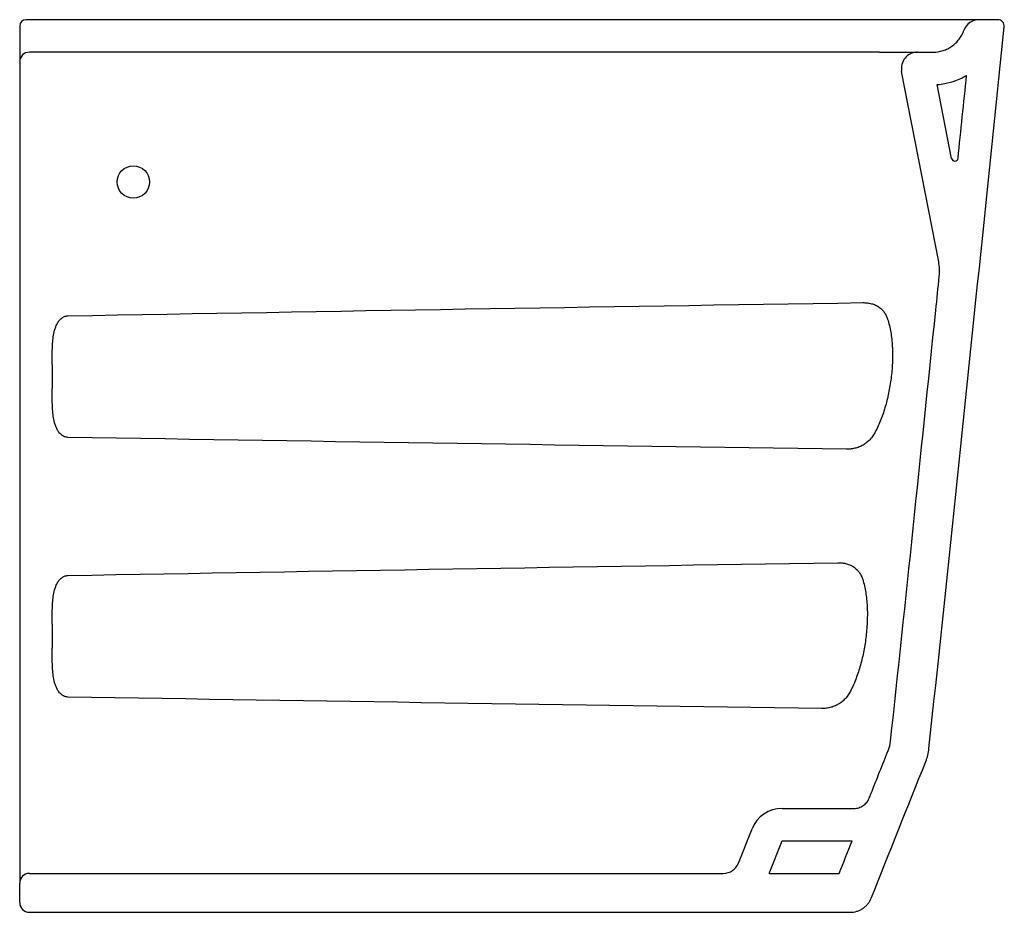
# Model space of a CAD drawing. Header units: millimetres. Extents: x 4201.408 to 4201.711, y 2468.357 to 2468.632.
import ezdxf

# ---------------------------------------------------------------- set-up
doc = ezdxf.new("R2010")
doc.units = ezdxf.units.MM
doc.layers.add('SANINDUSA', color=3, linetype='Continuous')

msp = doc.modelspace()

# ---------------------------------------------------------------- linework, layer by layer
at = {"layer": 'SANINDUSA'}
for p, q in [((4201.709000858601, 2468.631625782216), (4201.703243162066, 2468.631625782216)), ((4201.407726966, 2468.629625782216), (4201.407726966, 2468.629044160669)), ((4201.407726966, 2468.629044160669), (4201.407726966, 2468.618625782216)), ((4201.655386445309, 2468.621625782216), (4201.410726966, 2468.621625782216)), ((4201.672516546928, 2468.621625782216), (4201.684283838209, 2468.621625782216)), ((4201.684283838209, 2468.621625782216), (4201.689101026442, 2468.621625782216)), ((4201.407726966, 2468.618625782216), (4201.407726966, 2468.616668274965)), ((4201.407726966, 2468.616668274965), (4201.407726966, 2468.371455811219)), ((4201.690783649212, 2468.556982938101), (4201.679375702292, 2468.615671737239)), ((4201.694774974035, 2468.588857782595), (4201.690341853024, 2468.611664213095)), ((4201.417726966, 2468.525433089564), (4201.417726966, 2468.518023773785)), ((4201.417726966, 2468.445433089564), (4201.417726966, 2468.438023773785)), ((4201.407726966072, 2468.411169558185), (4201.407726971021, 2468.411163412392)), ((4201.642593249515, 2468.388625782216), (4201.664726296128, 2468.388625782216)), ((4201.629093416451, 2468.371773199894), (4201.633304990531, 2468.38233094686)), ((4201.638604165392, 2468.368625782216), (4201.642593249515, 2468.378625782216)), ((4201.642593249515, 2468.378625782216), (4201.664125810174, 2468.378625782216)), ((4201.407726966, 2468.37345581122), (4201.407726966, 2468.365625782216)), ((4201.410726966, 2468.368625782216), (4201.624449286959, 2468.368625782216)), ((4201.638604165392, 2468.368625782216), (4201.660136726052, 2468.368625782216)), ((4201.407726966, 2468.359625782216), (4201.407726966, 2468.365625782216)), ((4201.410726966, 2468.356625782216), (4201.663525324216, 2468.356625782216))]:
    msp.add_line(p, q, dxfattribs=at)
msp.add_circle((4201.442726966, 2468.581625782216), 0.004999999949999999, dxfattribs=at)
for centre, radius, start, end in [((4201.409726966, 2468.629625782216), 0.001999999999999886, 90, 180), ((4201.703243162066, 2468.626625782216), 0.005000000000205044, 90, 160.5287793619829), ((4201.709000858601, 2468.629625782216), 0.002000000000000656, 354.0957872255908, 90), ((4201.410726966, 2468.618625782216), 0.002999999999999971, 90, 180), ((4201.684283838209, 2468.616625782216), 0.005000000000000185, 90, 190.9999999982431), ((4201.695756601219, 2468.58904859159), 0.001, 190.9999999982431, 354.0957874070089), ((4201.642593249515, 2468.378625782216), 0.01, 90, 158.2525274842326), ((4201.624449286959, 2468.373625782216), 0.005000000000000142, 270, 338.2525274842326), ((4201.410726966, 2468.365625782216), 0.00299999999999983, 90, 180), ((4201.410726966, 2468.359625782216), 0.002999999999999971, 180, 270)]:
    msp.add_arc(centre, radius, start, end, dxfattribs=at)
for points, knots in [([(4201.521405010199, 2468.631625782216), (4201.511405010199, 2468.631625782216), (4201.5014050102, 2468.631625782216), (4201.4914050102, 2468.631625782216), (4201.464178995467, 2468.631625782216), (4201.436952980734, 2468.631625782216), (4201.409726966, 2468.631625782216)], [0, 0, 0, 0, 0.02999999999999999, 0.02999999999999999, 0.02999999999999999, 0.1116780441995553, 0.1116780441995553, 0.1116780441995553, 0.1116780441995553]), ([(4201.703243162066, 2468.631625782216), (4201.703243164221, 2468.631625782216), (4201.703134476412, 2468.631625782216), (4201.702708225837, 2468.631625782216), (4201.70239063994, 2468.631625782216), (4201.701547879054, 2468.631625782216), (4201.701022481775, 2468.631625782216), (4201.700076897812, 2468.631625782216), (4201.699735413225, 2468.631625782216), (4201.69899898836, 2468.631625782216), (4201.698602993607, 2468.631625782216), (4201.696506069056, 2468.631625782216), (4201.69445034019, 2468.631625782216), (4201.690819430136, 2468.631625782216), (4201.689516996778, 2468.631625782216), (4201.687422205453, 2468.631625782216), (4201.68670042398, 2468.631625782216), (4201.685208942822, 2468.631625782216), (4201.684444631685, 2468.631625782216), (4201.680536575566, 2468.631625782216), (4201.677129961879, 2468.631625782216), (4201.671611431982, 2468.631625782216), (4201.669703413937, 2468.631625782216), (4201.666735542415, 2468.631625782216), (4201.665728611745, 2468.631625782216), (4201.66367880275, 2468.631625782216), (4201.66264302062, 2468.631625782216), (4201.657419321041, 2468.631625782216), (4201.653088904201, 2468.631625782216), (4201.646370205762, 2468.631625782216), (4201.644093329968, 2468.631625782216), (4201.640620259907, 2468.631625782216), (4201.639450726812, 2468.631625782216), (4201.637115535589, 2468.631625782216), (4201.63594744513, 2468.631625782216), (4201.63244171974, 2468.631625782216), (4201.630102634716, 2468.631625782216), (4201.627176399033, 2468.631625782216), (4201.626591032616, 2468.631625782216), (4201.625420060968, 2468.631625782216), (4201.624834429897, 2468.631625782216), (4201.62307763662, 2468.631625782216), (4201.617221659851, 2468.631625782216), (4201.601996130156, 2468.631625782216), (4201.587941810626, 2468.631625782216), (4201.559833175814, 2468.631625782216), (4201.541094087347, 2468.631625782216), (4201.521405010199, 2468.631625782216)], [0, 0, 0, 0, 0.03125000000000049, 0.03125000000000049, 0.06250000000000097, 0.06250000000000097, 0.09375000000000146, 0.09375000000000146, 0.1093750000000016, 0.1093750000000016, 0.1250000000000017, 0.1250000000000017, 0.187500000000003, 0.187500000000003, 0.2187500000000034, 0.2187500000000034, 0.2343750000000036, 0.2343750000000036, 0.2500000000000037, 0.2500000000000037, 0.3125000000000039, 0.3125000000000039, 0.343750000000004, 0.343750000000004, 0.3593750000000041, 0.3593750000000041, 0.3750000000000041, 0.3750000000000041, 0.4375000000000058, 0.4375000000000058, 0.4687500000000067, 0.4687500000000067, 0.484375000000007, 0.484375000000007, 0.5000000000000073, 0.5000000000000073, 0.5312500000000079, 0.5312500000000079, 0.5390625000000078, 0.5390625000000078, 0.5468750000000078, 0.5468750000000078, 0.5625000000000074, 0.6250000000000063, 0.7500000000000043, 0.7500000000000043, 1, 1, 1, 1]), ([(4201.687793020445, 2468.407106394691), (4201.693310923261, 2468.458463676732), (4201.698828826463, 2468.511820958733), (4201.704346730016, 2468.565178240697), (4201.706561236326, 2468.586592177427), (4201.708775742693, 2468.60800611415), (4201.710990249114, 2468.629420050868)], [0.001605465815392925, 0.001605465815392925, 0.001605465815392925, 0.001605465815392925, 0.1625309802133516, 0.1625309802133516, 0.1625309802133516, 0.2271153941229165, 0.2271153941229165, 0.2271153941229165, 0.2271153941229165]), ([(4201.689101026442, 2468.621625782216), (4201.690136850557, 2468.621625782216), (4201.691145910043, 2468.621782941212), (4201.692374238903, 2468.622173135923), (4201.692618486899, 2468.622261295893), (4201.693095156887, 2468.62245446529), (4201.693328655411, 2468.622559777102), (4201.694014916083, 2468.622901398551), (4201.694453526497, 2468.623163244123), (4201.695292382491, 2468.62375616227), (4201.695693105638, 2468.624088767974), (4201.696428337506, 2468.624801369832), (4201.696766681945, 2468.625183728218), (4201.697384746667, 2468.626000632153), (4201.69766618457, 2468.626439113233), (4201.698152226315, 2468.62734334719), (4201.698358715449, 2468.627810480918), (4201.698529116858, 2468.628292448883)], [0, 0, 0, 0, 0.2499999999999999, 0.2499999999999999, 0.3124999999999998, 0.3124999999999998, 0.3749999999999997, 0.3749999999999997, 0.4999999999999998, 0.4999999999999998, 0.6249999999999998, 0.6249999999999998, 0.7499999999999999, 0.7499999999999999, 0.8749999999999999, 0.8749999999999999, 1, 1, 1, 1]), ([(4201.413354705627, 2468.621650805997), (4201.413291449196, 2468.621641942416), (4201.413181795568, 2468.621626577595), (4201.412932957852, 2468.621629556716), (4201.41282766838, 2468.621630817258)], [0, 0, 0, 0, 0.5768749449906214, 0.9999999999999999, 0.9999999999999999, 0.9999999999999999, 0.9999999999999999]), ([(4201.672516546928, 2468.621625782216), (4201.671616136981, 2468.621625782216), (4201.670544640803, 2468.621625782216), (4201.668692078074, 2468.621625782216), (4201.668029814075, 2468.621625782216), (4201.666657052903, 2468.621625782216), (4201.665229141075, 2468.621625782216), (4201.663693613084, 2468.621625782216), (4201.662500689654, 2468.621625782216), (4201.66209523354, 2468.621625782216), (4201.661281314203, 2468.621625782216), (4201.660871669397, 2468.621625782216), (4201.658810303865, 2468.621625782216), (4201.657119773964, 2468.621625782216), (4201.655386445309, 2468.621625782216)], [0, 0, 0, 0, 0.2500000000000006, 0.2500000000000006, 0.3750000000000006, 0.3750000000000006, 0.5000000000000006, 0.6250000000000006, 0.6250000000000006, 0.6875000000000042, 0.6875000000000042, 0.750000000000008, 0.750000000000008, 1, 1, 1, 1]), ([(4201.690341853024, 2468.611664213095), (4201.691118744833, 2468.611712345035), (4201.691894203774, 2468.611805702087), (4201.693834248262, 2468.612156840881), (4201.694981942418, 2468.612472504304), (4201.696763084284, 2468.613138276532), (4201.697408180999, 2468.613419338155), (4201.698492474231, 2468.613960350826), (4201.698946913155, 2468.614209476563), (4201.699391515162, 2468.614476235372)], [0.05045842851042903, 0.05045842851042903, 0.05045842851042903, 0.05045842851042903, 0.1452374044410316, 0.1452374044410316, 0.2904748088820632, 0.2904748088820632, 0.3757573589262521, 0.3757573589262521, 0.439097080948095, 0.439097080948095, 0.439097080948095, 0.439097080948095]), ([(4201.675956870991, 2468.409309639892), (4201.680603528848, 2468.452242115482), (4201.685250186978, 2468.497174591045), (4201.689896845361, 2468.542107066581), (4201.690257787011, 2468.545597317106), (4201.690618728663, 2468.549087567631), (4201.690979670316, 2468.552577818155)], [0.002996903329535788, 0.002996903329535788, 0.002996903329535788, 0.002996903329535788, 0.1385132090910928, 0.1385132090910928, 0.1385132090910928, 0.1490398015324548, 0.1490398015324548, 0.1490398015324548, 0.1490398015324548]), ([(4201.667400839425, 2468.544453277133), (4201.667858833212, 2468.544460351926), (4201.668310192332, 2468.544438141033), (4201.668977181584, 2468.544359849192), (4201.669197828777, 2468.544326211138), (4201.669635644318, 2468.544243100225), (4201.669853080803, 2468.544193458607), (4201.670487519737, 2468.544022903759), (4201.670891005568, 2468.543879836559), (4201.671467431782, 2468.543619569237), (4201.671655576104, 2468.543524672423), (4201.672017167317, 2468.543321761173), (4201.672190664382, 2468.543213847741), (4201.672690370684, 2468.542871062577), (4201.672996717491, 2468.54261634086), (4201.673554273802, 2468.542059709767), (4201.673800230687, 2468.541763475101), (4201.674237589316, 2468.541138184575), (4201.674428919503, 2468.540809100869), (4201.674764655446, 2468.540119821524), (4201.674908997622, 2468.539759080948), (4201.675031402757, 2468.539388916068)], [0, 0, 0, 0, 0.1249999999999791, 0.1249999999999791, 0.1874999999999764, 0.1874999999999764, 0.2499999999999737, 0.2499999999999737, 0.3749999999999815, 0.3749999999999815, 0.4374999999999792, 0.4374999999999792, 0.499999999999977, 0.499999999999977, 0.6249999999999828, 0.6249999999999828, 0.7499999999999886, 0.7499999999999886, 0.8749999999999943, 0.8749999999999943, 1, 1, 1, 1]), ([(4201.417726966, 2468.525433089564), (4201.417726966, 2468.526872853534), (4201.417729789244, 2468.528297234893), (4201.417789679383, 2468.530414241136), (4201.417819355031, 2468.531116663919), (4201.417915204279, 2468.532515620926), (4201.417981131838, 2468.533212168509), (4201.418177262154, 2468.534599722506), (4201.418307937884, 2468.535293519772), (4201.418583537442, 2468.536306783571), (4201.418688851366, 2468.536640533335), (4201.418935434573, 2468.537297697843), (4201.419077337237, 2468.537622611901), (4201.419408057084, 2468.538251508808), (4201.419595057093, 2468.538552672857), (4201.420028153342, 2468.53911880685), (4201.420276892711, 2468.539385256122), (4201.420691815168, 2468.539725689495), (4201.420837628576, 2468.539830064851), (4201.421146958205, 2468.540017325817), (4201.421312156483, 2468.540100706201), (4201.421650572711, 2468.54023595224), (4201.42182463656, 2468.540288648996), (4201.422183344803, 2468.540361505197), (4201.422368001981, 2468.540381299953), (4201.422552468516, 2468.540383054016)], [0, 0, 0, 0, 0.2499999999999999, 0.2499999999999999, 0.3749999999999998, 0.3749999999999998, 0.4999999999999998, 0.4999999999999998, 0.6249999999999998, 0.6249999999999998, 0.6874999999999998, 0.6874999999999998, 0.7499999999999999, 0.7499999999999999, 0.8125, 0.8125, 0.875, 0.875, 0.90625, 0.90625, 0.9375, 0.9375, 0.96875, 0.96875, 1, 1, 1, 1]), ([(4201.675031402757, 2468.539388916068), (4201.67545538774, 2468.538106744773), (4201.67578197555, 2468.536758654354), (4201.676147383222, 2468.534637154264), (4201.676248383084, 2468.533911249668), (4201.67640861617, 2468.532450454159), (4201.676468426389, 2468.53171295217), (4201.676592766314, 2468.529479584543), (4201.676602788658, 2468.527962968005), (4201.67652013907, 2468.525646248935), (4201.676475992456, 2468.524864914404), (4201.676355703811, 2468.523297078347), (4201.676280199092, 2468.522517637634), (4201.676010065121, 2468.520192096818), (4201.675772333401, 2468.518658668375), (4201.675328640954, 2468.516383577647), (4201.675166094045, 2468.515629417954), (4201.674810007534, 2468.514129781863), (4201.674615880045, 2468.513382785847), (4201.673994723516, 2468.51119416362), (4201.673526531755, 2468.509791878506), (4201.672469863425, 2468.507097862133), (4201.671881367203, 2468.505806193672), (4201.671221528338, 2468.504571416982)], [0, 0, 0, 0, 0.1249999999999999, 0.1249999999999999, 0.1874999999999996, 0.1874999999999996, 0.2499999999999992, 0.2499999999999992, 0.3749999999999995, 0.3749999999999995, 0.4374999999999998, 0.4374999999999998, 0.5, 0.5, 0.6249999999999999, 0.6249999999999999, 0.6875000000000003, 0.6875000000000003, 0.7500000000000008, 0.7500000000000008, 0.8750000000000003, 0.8750000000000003, 1, 1, 1, 1]), ([(4201.422552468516, 2468.502946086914), (4201.42218323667, 2468.502948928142), (4201.421828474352, 2468.503022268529), (4201.42131583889, 2468.503227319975), (4201.421150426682, 2468.503311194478), (4201.420838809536, 2468.503501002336), (4201.420692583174, 2468.503606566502), (4201.420416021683, 2468.503835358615), (4201.42028571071, 2468.503958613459), (4201.42003891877, 2468.504220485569), (4201.419921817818, 2468.504360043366), (4201.419596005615, 2468.504789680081), (4201.419410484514, 2468.50509175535), (4201.419083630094, 2468.505717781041), (4201.418942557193, 2468.506041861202), (4201.418694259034, 2468.506706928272), (4201.418587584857, 2468.507047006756), (4201.418310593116, 2468.508071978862), (4201.418180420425, 2468.508767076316), (4201.417982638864, 2468.510173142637), (4201.417916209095, 2468.510879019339), (4201.417819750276, 2468.512294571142), (4201.417789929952, 2468.513004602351), (4201.417729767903, 2468.515142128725), (4201.417726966, 2468.516577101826), (4201.417726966, 2468.518023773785)], [0, 0, 0, 0, 0.06249999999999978, 0.06249999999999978, 0.0937499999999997, 0.0937499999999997, 0.1249999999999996, 0.1249999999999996, 0.1562499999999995, 0.1562499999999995, 0.1874999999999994, 0.1874999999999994, 0.2499999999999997, 0.2499999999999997, 0.3124999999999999, 0.3124999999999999, 0.3750000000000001, 0.3750000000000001, 0.5000000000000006, 0.5000000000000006, 0.625000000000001, 0.625000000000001, 0.7500000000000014, 0.7500000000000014, 1, 1, 1, 1]), ([(4201.671221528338, 2468.504571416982), (4201.670812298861, 2468.503805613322), (4201.670336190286, 2468.503098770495), (4201.669486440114, 2468.502137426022), (4201.669180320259, 2468.501833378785), (4201.668514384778, 2468.501262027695), (4201.668161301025, 2468.501000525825), (4201.667411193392, 2468.500526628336), (4201.667014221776, 2468.500314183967), (4201.66617042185, 2468.499941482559), (4201.665732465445, 2468.499785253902), (4201.665053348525, 2468.499596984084), (4201.66482310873, 2468.49954186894), (4201.664354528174, 2468.49944732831), (4201.664115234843, 2468.499407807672), (4201.66339400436, 2468.499315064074), (4201.662907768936, 2468.499286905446), (4201.662415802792, 2468.499293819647)], [0, 0, 0, 0, 0.249999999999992, 0.249999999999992, 0.3749999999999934, 0.3749999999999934, 0.4999999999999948, 0.4999999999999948, 0.6249999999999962, 0.6249999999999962, 0.7499999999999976, 0.7499999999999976, 0.812499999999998, 0.812499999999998, 0.8749999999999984, 0.8749999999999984, 1, 1, 1, 1]), ([(4201.659699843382, 2468.464334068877), (4201.66016407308, 2468.464341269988), (4201.660621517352, 2468.464318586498), (4201.661297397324, 2468.46423860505), (4201.661520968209, 2468.464204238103), (4201.661964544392, 2468.464119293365), (4201.662184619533, 2468.464068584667), (4201.662826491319, 2468.463894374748), (4201.663234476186, 2468.46374820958), (4201.663816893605, 2468.463482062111), (4201.664006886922, 2468.46338498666), (4201.66437117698, 2468.463177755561), (4201.664545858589, 2468.463067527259), (4201.665048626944, 2468.462717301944), (4201.665356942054, 2468.462456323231), (4201.66591432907, 2468.461888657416), (4201.666159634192, 2468.461586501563), (4201.666594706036, 2468.460948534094), (4201.666784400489, 2468.460612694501), (4201.667116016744, 2468.459909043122), (4201.667257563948, 2468.459541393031), (4201.667376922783, 2468.459164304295)], [0, 0, 0, 0, 0.1250000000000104, 0.1250000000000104, 0.187500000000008, 0.187500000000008, 0.2500000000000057, 0.2500000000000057, 0.3750000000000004, 0.3750000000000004, 0.4374999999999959, 0.4374999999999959, 0.4999999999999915, 0.4999999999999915, 0.6249999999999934, 0.6249999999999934, 0.7499999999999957, 0.7499999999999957, 0.8749999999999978, 0.8749999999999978, 1, 1, 1, 1]), ([(4201.417726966, 2468.445433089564), (4201.417726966, 2468.446872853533), (4201.417729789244, 2468.448297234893), (4201.417789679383, 2468.450414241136), (4201.417819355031, 2468.451116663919), (4201.417915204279, 2468.452515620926), (4201.417981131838, 2468.453212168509), (4201.418177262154, 2468.454599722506), (4201.418307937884, 2468.455293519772), (4201.418583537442, 2468.456306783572), (4201.418688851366, 2468.456640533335), (4201.418935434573, 2468.457297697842), (4201.419077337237, 2468.457622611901), (4201.419408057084, 2468.458251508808), (4201.419595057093, 2468.458552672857), (4201.420028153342, 2468.45911880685), (4201.420276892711, 2468.459385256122), (4201.420691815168, 2468.459725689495), (4201.420837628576, 2468.459830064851), (4201.421146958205, 2468.460017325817), (4201.421312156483, 2468.460100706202), (4201.421650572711, 2468.46023595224), (4201.42182463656, 2468.460288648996), (4201.422183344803, 2468.460361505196), (4201.422368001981, 2468.460381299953), (4201.422552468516, 2468.460383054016)], [0, 0, 0, 0, 0.2499999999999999, 0.2499999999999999, 0.3749999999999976, 0.3749999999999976, 0.4999999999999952, 0.4999999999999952, 0.6249999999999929, 0.6249999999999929, 0.6874999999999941, 0.6874999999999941, 0.7499999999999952, 0.7499999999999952, 0.8124999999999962, 0.8124999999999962, 0.8749999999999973, 0.8749999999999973, 0.906249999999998, 0.906249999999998, 0.9374999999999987, 0.9374999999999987, 0.9687499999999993, 0.9687499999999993, 1, 1, 1, 1]), ([(4201.667376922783, 2468.459164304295), (4201.667778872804, 2468.45789442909), (4201.668086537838, 2468.456560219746), (4201.668427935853, 2468.454461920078), (4201.668521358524, 2468.453746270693), (4201.668668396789, 2468.452306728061), (4201.668722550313, 2468.451579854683), (4201.668832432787, 2468.449378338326), (4201.668836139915, 2468.447882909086), (4201.668763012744, 2468.445978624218), (4201.668744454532, 2468.445596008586), (4201.668699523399, 2468.444827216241), (4201.668673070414, 2468.444440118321), (4201.668582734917, 2468.443282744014), (4201.668507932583, 2468.442515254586), (4201.668242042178, 2468.440224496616), (4201.668009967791, 2468.438712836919), (4201.667578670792, 2468.436468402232), (4201.667420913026, 2468.435724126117), (4201.667075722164, 2468.43424358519), (4201.666887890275, 2468.433506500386), (4201.666287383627, 2468.431346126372), (4201.665835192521, 2468.429960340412), (4201.664814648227, 2468.427295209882), (4201.664246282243, 2468.426015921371), (4201.663608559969, 2468.424791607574)], [0, 0, 0, 0, 0.1249999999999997, 0.1249999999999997, 0.1874999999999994, 0.1874999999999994, 0.2499999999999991, 0.2499999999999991, 0.3749999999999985, 0.3749999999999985, 0.4062499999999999, 0.4062499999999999, 0.4375000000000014, 0.4375000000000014, 0.5000000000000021, 0.5000000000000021, 0.6250000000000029, 0.6250000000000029, 0.6875000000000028, 0.6875000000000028, 0.7500000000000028, 0.7500000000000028, 0.8750000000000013, 0.8750000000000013, 1, 1, 1, 1]), ([(4201.422552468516, 2468.422946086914), (4201.42218323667, 2468.422948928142), (4201.421828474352, 2468.423022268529), (4201.42131583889, 2468.423227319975), (4201.421150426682, 2468.423311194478), (4201.420838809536, 2468.423501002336), (4201.420692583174, 2468.423606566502), (4201.420416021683, 2468.423835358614), (4201.42028571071, 2468.423958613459), (4201.42003891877, 2468.424220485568), (4201.419921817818, 2468.424360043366), (4201.419596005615, 2468.424789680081), (4201.419410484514, 2468.42509175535), (4201.419083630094, 2468.425717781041), (4201.418942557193, 2468.426041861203), (4201.418694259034, 2468.426706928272), (4201.418587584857, 2468.427047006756), (4201.418310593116, 2468.428071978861), (4201.418180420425, 2468.428767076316), (4201.417982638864, 2468.430173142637), (4201.417916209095, 2468.430879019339), (4201.417819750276, 2468.432294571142), (4201.417789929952, 2468.433004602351), (4201.417729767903, 2468.435142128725), (4201.417726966, 2468.436577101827), (4201.417726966, 2468.438023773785)], [0, 0, 0, 0, 0.06249999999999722, 0.06249999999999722, 0.09374999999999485, 0.09374999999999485, 0.1249999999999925, 0.1249999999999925, 0.1562499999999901, 0.1562499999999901, 0.1874999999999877, 0.1874999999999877, 0.2499999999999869, 0.2499999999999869, 0.3124999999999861, 0.3124999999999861, 0.3749999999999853, 0.3749999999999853, 0.4999999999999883, 0.4999999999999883, 0.6249999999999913, 0.6249999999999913, 0.7499999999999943, 0.7499999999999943, 1, 1, 1, 1]), ([(4201.663608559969, 2468.424791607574), (4201.663201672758, 2468.424010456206), (4201.662726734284, 2468.423289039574), (4201.661875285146, 2468.422307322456), (4201.661567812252, 2468.421996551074), (4201.660898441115, 2468.421413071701), (4201.6605429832, 2468.42114595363), (4201.659786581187, 2468.420661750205), (4201.659385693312, 2468.420444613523), (4201.658532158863, 2468.420063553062), (4201.658089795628, 2468.419904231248), (4201.65740212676, 2468.419711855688), (4201.657168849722, 2468.419655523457), (4201.656693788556, 2468.419558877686), (4201.656451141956, 2468.41951849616), (4201.655720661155, 2468.419423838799), (4201.655227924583, 2468.419395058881), (4201.654729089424, 2468.419402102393)], [0, 0, 0, 0, 0.2499999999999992, 0.2499999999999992, 0.3749999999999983, 0.3749999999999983, 0.4999999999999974, 0.4999999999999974, 0.6249999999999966, 0.6249999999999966, 0.7499999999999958, 0.7499999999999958, 0.8124999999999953, 0.8124999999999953, 0.8749999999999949, 0.8749999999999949, 1, 1, 1, 1]), ([(4201.669370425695, 2468.391773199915), (4201.669552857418, 2468.392230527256), (4201.669735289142, 2468.392687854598), (4201.669917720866, 2468.393145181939), (4201.671711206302, 2468.397641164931), (4201.673504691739, 2468.402137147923), (4201.675298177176, 2468.406633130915)], [0.02661531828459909, 0.02661531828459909, 0.02661531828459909, 0.02661531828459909, 0.02809243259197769, 0.02809243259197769, 0.02809243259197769, 0.04261393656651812, 0.04261393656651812, 0.04261393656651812, 0.04261393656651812]), ([(4201.664726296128, 2468.388625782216), (4201.665226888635, 2468.388625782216), (4201.665714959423, 2468.388699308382), (4201.666428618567, 2468.38891791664), (4201.66666240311, 2468.389009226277), (4201.667108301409, 2468.389222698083), (4201.667322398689, 2468.389345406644), (4201.667732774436, 2468.389622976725), (4201.667930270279, 2468.38977922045), (4201.668295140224, 2468.390115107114), (4201.668463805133, 2468.390295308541), (4201.668773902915, 2468.390679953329), (4201.668916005, 2468.390885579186), (4201.66916821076, 2468.391316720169), (4201.669277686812, 2468.391540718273), (4201.669370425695, 2468.391773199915)], [0, 0, 0, 0, 0.249999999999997, 0.249999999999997, 0.3749999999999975, 0.3749999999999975, 0.499999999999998, 0.499999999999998, 0.6249999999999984, 0.6249999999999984, 0.749999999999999, 0.749999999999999, 0.8749999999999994, 0.8749999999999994, 1, 1, 1, 1]), ([(4201.663525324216, 2468.356625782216), (4201.664226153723, 2468.356625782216), (4201.664909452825, 2468.356728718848), (4201.665908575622, 2468.35703477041), (4201.666235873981, 2468.357162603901), (4201.666860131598, 2468.357461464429), (4201.667159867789, 2468.357633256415), (4201.667734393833, 2468.358021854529), (4201.668010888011, 2468.358240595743), (4201.66852170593, 2468.358710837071), (4201.668757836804, 2468.358963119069), (4201.669191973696, 2468.359501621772), (4201.669390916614, 2468.359789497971), (4201.669744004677, 2468.360393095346), (4201.669897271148, 2468.360706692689), (4201.670027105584, 2468.361032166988)], [0, 0, 0, 0, 0.2499999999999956, 0.2499999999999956, 0.3749999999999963, 0.3749999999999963, 0.4999999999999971, 0.4999999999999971, 0.6249999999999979, 0.6249999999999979, 0.7499999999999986, 0.7499999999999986, 0.8749999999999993, 0.8749999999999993, 1, 1, 1, 1])]:
    msp.add_open_spline(points, degree=3, knots=knots, dxfattribs=at)
for points in [[(4201.696751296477, 2468.58894572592), (4201.697631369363, 2468.597455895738), (4201.698511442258, 2468.605966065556), (4201.699391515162, 2468.614476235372)], [(4201.690979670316, 2468.552577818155), (4201.691132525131, 2468.554055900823), (4201.691067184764, 2468.555524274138), (4201.690783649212, 2468.556982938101)], [(4201.422552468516, 2468.540383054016), (4201.50416793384, 2468.541850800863), (4201.58578410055, 2468.543192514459), (4201.667400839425, 2468.544453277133)], [(4201.662415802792, 2468.499293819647), (4201.582460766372, 2468.500417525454), (4201.502506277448, 2468.501620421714), (4201.422552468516, 2468.502946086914)], [(4201.422552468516, 2468.460383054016), (4201.501600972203, 2468.461804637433), (4201.580650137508, 2468.463107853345), (4201.659699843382, 2468.464334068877)], [(4201.654729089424, 2468.419402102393), (4201.577336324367, 2468.420494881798), (4201.499944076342, 2468.421662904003), (4201.422552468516, 2468.422946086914)], [(4201.675298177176, 2468.406633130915), (4201.67564188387, 2468.407494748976), (4201.675861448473, 2468.408386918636), (4201.675956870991, 2468.409309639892)], [(4201.686804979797, 2468.403091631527), (4201.687320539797, 2468.404384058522), (4201.687649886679, 2468.405722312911), (4201.687793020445, 2468.407106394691)], [(4201.670027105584, 2468.361032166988), (4201.675619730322, 2468.375051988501), (4201.681212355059, 2468.389071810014), (4201.686804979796, 2468.403091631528)], [(4201.660136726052, 2468.368625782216), (4201.661466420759, 2468.37195911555), (4201.662796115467, 2468.375292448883), (4201.664125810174, 2468.378625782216)]]:
    msp.add_open_spline(points, degree=3, dxfattribs=at)

doc.saveas('drawing.dxf')
